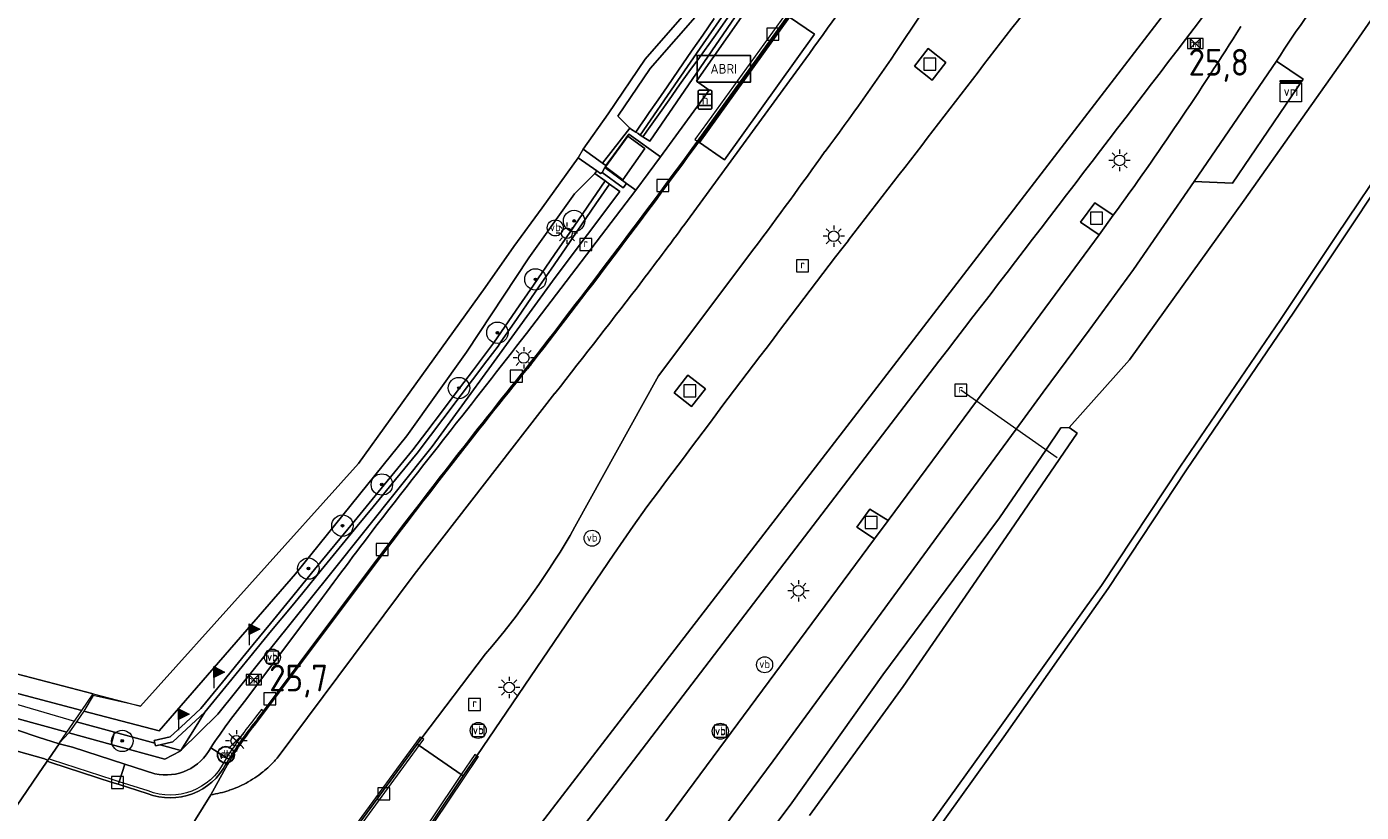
# Model space of a CAD drawing. Header units: metres. Extents: x 125158 to 132124, y 450612 to 454469.
# Tile 151 of 173: x 130395 to 130520, y 453736 to 453809. Entities that reach past the tile are written whole.
import ezdxf
from ezdxf.enums import TextEntityAlignment as Align

# ---------------------------------------------------------------- set-up
doc = ezdxf.new("R2010")
doc.units = ezdxf.units.M
doc.layers.get('0').update_dxf_attribs({"color": 8})
doc.layers.get('Defpoints').update_dxf_attribs({"color": 8})
for name, color, linetype, lineweight in [('B-XX-BV-GELEIDECONSTRUCTIE-GV', 8, 'Continuous', 18), ('B-XX-GR-BOOM-S', 8, 'Continuous', 25), ('B-XX-GR-HAAG-G', 8, 'GR-HAAG1', 13), ('B-XX-IE-MEUBILAIR_WEGMEUBILAIR-S', 8, 'Continuous', 25), ('B-XX-KL-ET_LS_OV_LICHTMAST-S', 8, 'Continuous', 25), ('B-XX-KW-KUNSTWERK_DUIKER-G', 8, 'Continuous', 18), ('B-XX-OG-TERREIN_CULTUURSCHEIDING-GV', 8, 'Continuous', 18), ('B-XX-OG-WATER_SLOOT-GV', 8, 'Continuous', 18), ('B-XX-OG-WEG-GV', 8, 'Continuous', 18), ('B-XX-RI-GWA_KOLK-S', 8, 'Continuous', 25), ('B-XX-RI-GWA_RIOOLPUT-S', 8, 'Continuous', 25), ('B-XX-VH-GOOT-G', 8, 'Continuous', 18), ('B-XX-VW-HALTEPAAL-S', 8, 'Continuous', 25), ('B-XX-VW-HECTOMETRERING-S', 8, 'Continuous', 25), ('B-XX-VW-VERKEERSTEKEN_BORD-S', 8, 'Continuous', 25), ('B-XX-VW-VERKEERSTEKEN_DRAAGCONSTRUCTIE-S', 8, 'Continuous', 25), ('B-XX-VW-VRI-S', 8, 'Continuous', 25)]:
    doc.layers.add(name, color=color, linetype=linetype, lineweight=lineweight)
doc.layers.add('TOPOT30', color=1, linetype='Continuous')
doc.styles.add('ISO', font='iso', dxfattribs={"height": 5})
doc.styles.add('NLCS-ISO', font='NLCS-ISO.ttf')
doc.linetypes.add('GR-HAAG1', pattern='A,6,[176,NLCS.SHX,S=0.125,R=0,X=0,Y=0],-2', length=8)

# ---------------------------------------------------------------- blocks, each defined once
blk = doc.blocks.new('SRI-KOLK-SO')
at = {"color": 0, "linetype": 'ByBlock', "lineweight": 18}
blk.add_lwpolyline([(-1.125, -1.125), (1.125, -1.125), (1.125, 1.125), (-1.125, 1.125)], close=True, dxfattribs=at)
blk = doc.blocks.new('SRI-PUT_INSPECTIEPUT_RIOOLPUT-SO')
at = {"color": 0, "linetype": 'ByBlock', "lineweight": 18}
blk.add_lwpolyline([(-1.12, -1.12), (1.12, -1.12), (1.12, 1.12), (-1.12, 1.12)], close=True, dxfattribs=at)
at = {"color": 0, "linetype": 'ByBlock', "lineweight": 18, "style": 'NLCS-ISO'}
blk.add_text('r', height=1.5, dxfattribs=at).set_placement((0, 0.28), align=Align.MIDDLE_CENTER)
blk = doc.blocks.new('SAL-ONBEKEND SYMBOOL-SO')
at = {"color": 0, "linetype": 'ByBlock', "lineweight": -2, "const_width": 0.275, "flags": 128}
for points in [[(-0.875, 0.875), (0, 0)], [(-0.875, -0.875), (0, 0)], [(0, 0), (0.875, 0.875)], [(0, 0), (0.875, -0.875)]]:
    blk.add_lwpolyline(points, dxfattribs=at)
at = {"layer": 'Defpoints', "color": 0, "linetype": 'ByBlock', "lineweight": -2}
blk.add_point((0, 0), dxfattribs=at)
blk = doc.blocks.new('SIE-WEG_VERKEERSBORD-SO')
at = {"color": 0, "linetype": 'ByBlock', "lineweight": 18}
blk.add_lwpolyline([(-1.125, -1.125), (1.125, -1.125), (1.125, 1.125), (-1.125, 1.125)], close=True, dxfattribs=at)
at = {"color": 0, "linetype": 'ByBlock', "lineweight": 18, "style": 'NLCS-ISO'}
blk.add_text('vb', height=1.5, dxfattribs=at).set_placement((0, 0), align=Align.MIDDLE_CENTER)
blk = doc.blocks.new('SIE-WEG_ABRI-SO')
blk.add_lwpolyline([(-5, -2.5), (5, -2.5), (5, 2.5), (-5, 2.5)], close=True)
at = {"style": 'NLCS-ISO'}
blk.add_text('ABRI', height=1.8, dxfattribs=at).set_placement((0, 0), align=Align.MIDDLE_CENTER)
blk = doc.blocks.new('SIE-WEG_PAAL_VERKEERSBORD-SO')
at = {"color": 0, "linetype": 'ByBlock', "lineweight": 18}
blk.add_circle((0, 0), 1.5, dxfattribs=at)
at = {"color": 0, "linetype": 'ByBlock', "lineweight": 18, "style": 'NLCS-ISO'}
blk.add_text('vb', height=1.5, dxfattribs=at).set_placement((0, 0.13), align=Align.MIDDLE_CENTER)
blk = doc.blocks.new('SKL-ET_OV_LICHTMAST-SO')
at = {"color": 0, "linetype": 'ByBlock', "lineweight": 18}
for points in [[(-1.25, 0), (-2, 0)], [(-1.41, 1.41), (-0.88, 0.88)], [(0, 2), (0, 1.25)], [(0.88, 0.88), (1.41, 1.41)], [(2, 0), (1.25, 0)], [(-1.41, -1.41), (-0.88, -0.88)], [(0, -1.25), (0, -2)], [(0.88, -0.88), (1.41, -1.41)]]:
    blk.add_lwpolyline(points, dxfattribs=at)
blk.add_circle((0, 0), 1, dxfattribs=at)
blk = doc.blocks.new('SIE-WEG_PAAL_VLAGGENMAST-SO')
at = {"linetype": 'ByBlock', "lineweight": 18}
h = blk.add_hatch(color=0, dxfattribs=at)
h.dxf.hatch_style = 1
h.paths.add_polyline_path([(0, 2), (2, 1), (0, 0)])
at = {"color": 0, "linetype": 'ByBlock', "lineweight": 18}
blk.add_lwpolyline([(0, 2), (0, -2)], dxfattribs=at)
blk.add_lwpolyline([(0, 2), (2, 1), (0, 0)], close=True, dxfattribs=at)
blk = doc.blocks.new('SIE-WEG_PAAL_DRUKKNOPPAAL-SO')
at = {"color": 0, "linetype": 'ByBlock', "lineweight": 18}
blk.add_circle((0, 0), 1.5, dxfattribs=at)
at = {"color": 0, "linetype": 'ByBlock', "lineweight": 18, "style": 'NLCS-ISO'}
blk.add_text('dk', height=1.5, dxfattribs=at).set_placement((0, 0.15), align=Align.MIDDLE_CENTER)
blk = doc.blocks.new('SKL-VRI_PAAL-SO')
at = {"lineweight": 18}
blk.add_circle((0, 0), 1.59, dxfattribs=at)
at = {"lineweight": 18, "style": 'NLCS-ISO'}
blk.add_text('vri', height=1.8, dxfattribs=at).set_placement((-0.06, 0.08), align=Align.MIDDLE_CENTER)
blk = doc.blocks.new('SVW-HALTEPAAL-SO')
for p, q in [((-1.29, 1.06), (1.29, 1.06)), ((-1.29, -1.06), (1.29, -1.06))]:
    blk.add_line(p, q)
blk.add_lwpolyline([(-1.09, -1.76), (1.09, -1.76, 0.414214), (1.29, -1.56), (1.29, 1.56, 0.414214), (1.09, 1.76), (-1.09, 1.76, 0.414214), (-1.29, 1.56), (-1.29, -1.56, 0.414214)], format="xyb", close=True)
at = {"lineweight": 18, "style": 'NLCS-ISO'}
blk.add_text('h', height=1.8, dxfattribs=at).set_placement((0.02, 0.01), align=Align.MIDDLE_CENTER)
blk = doc.blocks.new('SIE-WEG_PAAL_HECTOMETERPAAL-SO')
at = {"color": 0, "linetype": 'ByBlock', "lineweight": 18}
blk.add_lwpolyline([(-1.44375, -0.94375), (1.44375, -0.94375), (1.44375, 0.94375), (-1.44375, 0.94375)], close=True, dxfattribs=at)
at = {"color": 0, "linetype": 'ByBlock', "lineweight": 18, "style": 'NLCS-ISO'}
blk.add_text('hm', height=1.5, dxfattribs=at).set_placement((0, 0), align=Align.MIDDLE_CENTER)
blk = doc.blocks.new('SKL-VRI_TERREINKAST-SO')
at = {"lineweight": 18}
for points in [[(-2, 2), (2, 2), (2, 1.68), (-2, 1.68)], [(-2, 1.52), (2, 1.52), (2, -2), (-2, -2)]]:
    blk.add_lwpolyline(points, close=True, dxfattribs=at)
at = {"lineweight": 18, "style": 'NLCS-ISO'}
blk.add_text('vri', height=1.8, dxfattribs=at).set_placement((0, 0), align=Align.MIDDLE_CENTER)
blk = doc.blocks.new('SGR-BOOM_01-SO')
at = {"linetype": 'ByBlock', "lineweight": 18}
h = blk.add_hatch(color=0, dxfattribs=at)
h.dxf.hatch_style = 1
edge = h.paths.add_edge_path()
edge.add_arc((0, 0), 0.25, 0, 360)
at = {"color": 0, "linetype": 'ByBlock', "lineweight": 18}
for radius in [2, 0.25]:
    blk.add_circle((0, 0), radius, dxfattribs=at)
blk = doc.blocks.new('kilometerpaal')
at = {"color": 0}
for p, q in [((-0.44, 0.44), (0.44, -0.44)), ((-0.44, -0.44), (-0.44, 0.44)), ((0.44, 0.44), (-0.44, -0.44)), ((0.44, -0.44), (0.44, 0.44))]:
    blk.add_line(p, q, dxfattribs=at)
at = {"color": 0, "style": 'ISO'}
blk.add_attdef('KILOMETERPAAL', (0.59, 0.87), '', height=2.5, dxfattribs=at)

msp = doc.modelspace()

# ---------------------------------------------------------------- linework, layer by layer
at = {"layer": 'B-XX-BV-GELEIDECONSTRUCTIE-GV'}
for points in [[(130458.19, 453798.57), (130466.65, 453810.29), (130466.41, 453810.46), (130459.12, 453800.35), (130457.96, 453798.73)], [(130432.18, 453742.06), (130432.61, 453742.65), (130432.44, 453742.79), (130432, 453742.19)], [(130432.18, 453742.06), (130432, 453742.19), (130426.05, 453734.05), (130430.68, 453730.86), (130436.3, 453739.22), (130436.12, 453739.35), (130430.62, 453731.17), (130426.36, 453734.1)], [(130437.57, 453741.11), (130437.39, 453741.24), (130436.12, 453739.35), (130436.3, 453739.22)]]:
    msp.add_lwpolyline(points, close=True, dxfattribs=at)
for points in [[(130417.08, 453744.55), (130417.64, 453745.29), (130417.44, 453745.44), (130416.89, 453744.71)], [(130406.84, 453737.82), (130404.13, 453738.68), (130403.57, 453738.85), (130397.81, 453740.73), (130397.55, 453740.81), (130397.48, 453740.71), (130397.4, 453740.59)], [(130397.4, 453740.59), (130397.74, 453740.49), (130403.49, 453738.62), (130404.05, 453738.44), (130406.76, 453737.58)], [(130414.18, 453740.91), (130413.95, 453740.53)], [(130414.14, 453740.36), (130414.39, 453740.78)]]:
    msp.add_lwpolyline(points, dxfattribs=at)
for centre, radius, start, end in [((130445.15, 453721.67), 36.46, 140.8217, 148.1487), ((130408.91, 453743.07), 5.89, 248.6043, 332.7202)]:
    msp.add_arc(centre, radius, start, end, dxfattribs=at)
at = {"layer": 'B-XX-BV-GELEIDECONSTRUCTIE-GV', "extrusion": (0, 0, -1)}
for centre, radius, start, end in [((-130444.47, 453722.19), 35.35, 31.722, 39.2384), ((-130408.91, 453743.07), 5.64, 206.6631, 291.4738)]:
    msp.add_arc(centre, radius, start, end, dxfattribs=at)
at = {"layer": 'B-XX-GR-HAAG-G'}
msp.add_lwpolyline([(130390.04, 453747.25), (130399.96, 453744.33)], dxfattribs=at)
at = {"layer": 'B-XX-KW-KUNSTWERK_DUIKER-G'}
msp.add_lwpolyline([(130491.8, 453768.96), (130482.81, 453775.29)], dxfattribs=at)
at = {"layer": 'B-XX-OG-TERREIN_CULTUURSCHEIDING-GV'}
for points in [[(130471.41, 453825.01), (130470.11, 453823.11), (130468.77, 453821.16), (130467.87, 453819.85), (130467.09, 453818.73), (130466.21, 453817.47), (130465.4, 453816.3), (130464.5, 453815.02), (130463.66, 453813.82), (130462.13, 453811.63), (130460.98, 453810.03), (130459.72, 453808.26), (130458.38, 453806.41), (130457.4, 453805.07), (130456.52, 453803.83), (130455.54, 453802.44), (130454.7, 453801.26), (130453.76, 453799.93), (130453.1, 453798.98), (130453.73, 453798.57), (130471.48, 453824.45)], [(130479.76, 453807.24), (130478.47, 453805.59), (130480.12, 453804.29), (130481.41, 453805.94)], [(130448.59, 453795.55), (130446.7, 453793.66), (130442.43, 453787.68), (130436.61, 453778.85), (130431.02, 453771.03), (130420.62, 453758.13), (130407.89, 453743.43), (130400.84, 453745.29), (130400.16, 453744.29), (130403.7, 453743.32), (130407.46, 453742.28), (130407.4, 453742.52), (130408.9, 453742.87), (130410.34, 453744.2), (130411.78, 453745.53), (130413.79, 453747.98), (130415.3, 453749.83), (130416.67, 453751.5), (130418.28, 453753.47), (130420.09, 453755.68), (130422.41, 453758.52), (130426.1, 453763.02), (130428.35, 453765.77), (130430.45, 453768.33), (130431.59, 453769.72), (130432.89, 453771.44), (130434.35, 453773.36), (130435.46, 453774.84), (130437.26, 453777.2), (130439.14, 453779.7), (130441.25, 453782.76), (130442.88, 453785.12), (130444.84, 453787.97), (130446.26, 453790.04), (130449.57, 453794.85)], [(130449.57, 453794.85), (130446.26, 453790.04), (130444.84, 453787.97), (130442.88, 453785.12), (130441.25, 453782.76), (130439.14, 453779.7), (130437.26, 453777.2), (130435.46, 453774.84), (130434.35, 453773.36), (130432.89, 453771.44), (130431.59, 453769.72), (130430.45, 453768.33), (130428.35, 453765.77), (130426.1, 453763.02), (130422.41, 453758.52), (130420.09, 453755.68), (130418.28, 453753.47), (130416.67, 453751.5), (130415.3, 453749.83), (130413.79, 453747.98), (130411.78, 453745.53), (130410.34, 453744.2), (130408.9, 453742.87), (130407.4, 453742.52), (130407.46, 453742.28), (130407.52, 453742.03), (130407.96, 453742.14), (130409.14, 453742.41), (130412.14, 453745.18), (130414.4, 453747.94), (130416.32, 453750.29), (130418.39, 453752.82), (130420.14, 453754.95), (130421.29, 453756.35), (130423.02, 453758.46), (130424.43, 453760.18), (130426.38, 453762.57), (130427.87, 453764.39), (130429.96, 453766.95), (130431.98, 453769.41), (130433.23, 453771.05), (130434.38, 453772.59), (130436.11, 453774.86), (130437.17, 453776.26), (130438.51, 453778.03), (130439.55, 453779.4), (130439.76, 453779.71), (130441.33, 453781.99), (130442.27, 453783.36), (130443.44, 453785.06), (130444.52, 453786.62), (130445.82, 453788.52), (130446.96, 453790.17), (130448.7, 453792.71), (130449.98, 453794.56)], [(130412.14, 453745.18), (130411.17, 453743.63), (130409.9, 453741.6), (130413.36, 453745), (130423.88, 453758.13), (130433.4, 453770.01), (130438.95, 453777.64), (130444.88, 453785.83), (130450.95, 453793.87), (130449.98, 453794.56), (130448.7, 453792.71), (130446.96, 453790.17), (130445.82, 453788.52), (130444.52, 453786.62), (130443.44, 453785.06), (130442.27, 453783.36), (130441.33, 453781.99), (130439.76, 453779.71), (130439.55, 453779.4), (130438.51, 453778.03), (130437.17, 453776.26), (130436.11, 453774.86), (130434.38, 453772.59), (130433.23, 453771.05), (130431.98, 453769.41), (130429.96, 453766.95), (130427.87, 453764.39), (130426.38, 453762.57), (130424.43, 453760.18), (130423.02, 453758.46), (130421.29, 453756.35), (130420.14, 453754.95), (130418.39, 453752.82), (130416.32, 453750.29), (130414.4, 453747.94)], [(130457.29, 453776.71), (130456, 453775.05), (130457.63, 453773.78), (130458.95, 453775.42)], [(130399.25, 453743.31), (130400.64, 453745.34), (130364.12, 453754.99), (130354.04, 453758.14), (130353.9, 453757.52), (130353.72, 453756.76), (130355.85, 453755.14), (130376.97, 453749.35), (130394.35, 453744.65)], [(130401.71, 453746.89), (130359.39, 453757.94), (130354.04, 453758.14), (130364.12, 453754.99), (130400.64, 453745.34)], [(130409.9, 453741.6), (130411.17, 453743.63), (130412.14, 453745.18), (130409.14, 453742.41), (130407.96, 453742.14)], [(130403.4, 453742.17), (130403.7, 453743.32), (130400.16, 453744.29), (130399.44, 453743.25)], [(130403.7, 453743.32), (130403.4, 453742.17), (130408.42, 453740.8), (130409.83, 453741.53), (130409.9, 453741.6), (130407.96, 453742.14), (130407.52, 453742.03), (130407.46, 453742.28)]]:
    msp.add_lwpolyline(points, close=True, dxfattribs=at)
for points in [[(130459.75, 453810.03), (130458.68, 453808.48), (130457.64, 453806.98), (130456.42, 453805.21), (130455.35, 453803.65), (130454.51, 453802.44), (130453.68, 453801.24), (130453.3, 453800.7), (130452.8, 453799.97), (130452.43, 453799.42), (130452.64, 453799.29), (130452.85, 453799.15), (130456.37, 453804.25), (130458.73, 453807.67), (130460.93, 453810.86)], [(130460.93, 453810.86), (130458.73, 453807.67), (130456.37, 453804.25), (130452.85, 453799.15), (130453.1, 453798.98), (130453.76, 453799.93), (130454.7, 453801.26), (130455.54, 453802.44), (130456.52, 453803.83), (130457.4, 453805.07), (130458.38, 453806.41), (130459.72, 453808.26), (130460.98, 453810.03)], [(130524.14, 453797.88), (130519.07, 453790.27), (130513.93, 453782.57), (130503.89, 453767.84), (130496.59, 453756.75), (130491.97, 453750.19), (130486.82, 453742.89), (130480.14, 453733.54)], [(130392.77, 453744.11), (130396.56, 453742.86), (130398.52, 453742.23), (130398.57, 453742.31), (130399.25, 453743.31), (130394.35, 453744.65)]]:
    msp.add_lwpolyline(points, dxfattribs=at)
at = {"layer": 'B-XX-OG-WATER_SLOOT-GV'}
for points in [[(130522.8, 453812.29), (130519, 453806.78), (130509.28, 453793.06), (130498.57, 453778.13), (130492.94, 453771.79), (130493.7, 453771.28), (130487.47, 453762.19), (130483.58, 453756.54), (130477.42, 453747.58), (130468.68, 453735.51)], [(130480.14, 453733.54), (130486.82, 453742.89), (130491.97, 453750.19), (130496.59, 453756.75), (130503.89, 453767.84), (130513.93, 453782.57), (130519.07, 453790.27), (130524.14, 453797.88), (130529.52, 453805.38), (130529.49, 453806.07), (130528.21, 453804.95), (130527.07, 453803.28), (130524.27, 453799.14), (130523.13, 453797.47), (130517.94, 453789.74), (130512.68, 453781.91), (130503.35, 453768.2), (130495.96, 453757.04), (130494.43, 453754.91), (130491.38, 453750.64), (130486.29, 453743.53), (130479.55, 453734.11)], [(130479.55, 453734.11), (130486.29, 453743.53), (130491.38, 453750.64), (130494.43, 453754.91), (130495.96, 453757.04), (130503.35, 453768.2), (130512.68, 453781.91), (130517.94, 453789.74), (130523.13, 453797.47)], [(130468.68, 453735.51), (130477.42, 453747.58), (130483.58, 453756.54), (130487.47, 453762.19), (130493.7, 453771.28), (130492.94, 453771.79), (130492.17, 453771.76), (130490.76, 453769.69), (130486.43, 453763.36), (130482.16, 453757.62), (130475.51, 453748.67), (130467.02, 453736.72), (130455.48, 453721.25)]]:
    msp.add_lwpolyline(points, dxfattribs=at)
at = {"layer": 'B-XX-OG-WEG-GV'}
for points in [[(130458.19, 453798.57), (130466.65, 453810.29), (130475.25, 453822.62), (130475.13, 453822.71), (130474.37, 453823.23), (130477.72, 453828.06), (130474.67, 453829.32), (130473.69, 453829.72), (130473.14, 453829.95), (130471.15, 453830.58), (130470.32, 453829.38), (130472.7, 453828.65), (130472.89, 453828.57), (130473.73, 453828.21), (130474.66, 453827.82), (130458.11, 453804.19), (130459.29, 453803.34), (130454.73, 453797.1)], [(130516.13, 453829.52), (130511.53, 453823.35), (130510.34, 453821.76), (130504.5, 453813.99), (130504.04, 453813.38), (130471.84, 453771.49), (130458.41, 453754.06), (130451.82, 453745.5), (130437.37, 453726.74), (130439.87, 453724.81), (130439.99, 453724.72), (130443.45, 453729.22), (130446.37, 453733.01), (130461, 453752.17), (130471.84, 453766.36), (130480.75, 453778.01)], [(130475.84, 453823.45), (130475.25, 453822.62), (130466.65, 453810.29), (130458.19, 453798.57)], [(130489.15, 453811.18), (130489.76, 453811.98), (130489.58, 453812.11), (130483.27, 453816.29), (130483.09, 453816.42), (130483.06, 453816.37), (130477.13, 453807.51)], [(130477.13, 453807.51), (130483.06, 453816.37), (130483.09, 453816.42)], [(130437.37, 453726.74), (130451.82, 453745.5), (130458.41, 453754.06), (130471.84, 453771.49), (130504.04, 453813.38)], [(130455.48, 453721.25), (130467.02, 453736.72), (130475.51, 453748.67), (130482.16, 453757.62), (130486.43, 453763.36), (130490.76, 453769.69), (130492.17, 453771.76), (130492.94, 453771.79), (130498.57, 453778.13), (130509.28, 453793.06), (130519, 453806.78), (130522.8, 453812.29)], [(130359.39, 453757.94), (130401.71, 453746.89), (130406.14, 453745.73), (130426.52, 453768.42), (130438.35, 453784.88), (130441.04, 453788.73), (130443.69, 453792.35), (130447.03, 453797.02), (130447.52, 453797.83), (130449.85, 453801.14), (130453.3, 453806.24), (130456.97, 453810.44)], [(130458.63, 453810.92), (130453.76, 453805.36), (130450.75, 453800.92), (130451.86, 453799.8), (130452.03, 453799.68), (130452.43, 453799.42), (130452.8, 453799.97), (130453.3, 453800.7), (130453.68, 453801.24), (130454.51, 453802.44), (130455.35, 453803.65), (130456.42, 453805.21), (130457.64, 453806.98), (130458.68, 453808.48), (130459.75, 453810.03)], [(130512.32, 453806.05), (130514.81, 453804.38), (130508.2, 453794.66), (130504.62, 453794.8), (130498.94, 453786.58), (130494.82, 453780.91), (130490.52, 453775.1), (130487.99, 453771.65), (130480.88, 453761.97), (130465.27, 453740.62), (130448.65, 453718.21), (130445.85, 453714.43)], [(130448.65, 453718.21), (130465.27, 453740.62), (130480.88, 453761.97), (130487.99, 453771.65), (130490.52, 453775.1), (130494.82, 453780.91), (130498.94, 453786.58), (130504.62, 453794.8), (130512.32, 453806.05)], [(130457.26, 453791.17), (130467.39, 453805.02), (130468.66, 453806.76)], [(130468.66, 453806.76), (130467.39, 453805.02), (130457.26, 453791.17)], [(130454.73, 453797.1), (130452.42, 453793.99), (130442.22, 453780.6)], [(130442.22, 453780.6), (130452.42, 453793.99), (130451.55, 453794.62), (130451.25, 453794.22), (130449.28, 453795.65), (130449.14, 453795.54), (130448.78, 453795.79), (130448.59, 453795.55), (130449.57, 453794.85), (130449.98, 453794.56), (130450.95, 453793.87), (130444.88, 453785.83), (130438.95, 453777.64), (130433.4, 453770.01), (130423.88, 453758.13), (130413.36, 453745), (130409.9, 453741.6), (130409.83, 453741.53), (130408.42, 453740.8), (130403.4, 453742.17), (130399.44, 453743.25), (130398.57, 453742.31), (130398.52, 453742.23), (130399.77, 453741.91), (130404.67, 453740.33)], [(130480.75, 453778.01), (130471.84, 453766.36), (130461, 453752.17), (130446.37, 453733.01), (130443.45, 453729.22), (130439.99, 453724.72), (130439.87, 453724.55), (130440.05, 453724.43), (130444.82, 453721.05), (130445.92, 453722.52), (130444.07, 453723.93), (130449.3, 453730.96), (130451.16, 453729.54), (130453.81, 453733.08), (130474.75, 453761.4), (130473.09, 453762.47), (130474.32, 453764.17), (130476.01, 453763.11), (130484.26, 453774.27), (130495.74, 453789.82), (130493.99, 453790.99), (130495.33, 453792.82), (130497.06, 453791.65)], [(130497.06, 453791.65), (130495.74, 453789.82), (130484.26, 453774.27), (130476.01, 453763.11), (130474.75, 453761.4), (130453.81, 453733.08), (130451.16, 453729.54), (130445.92, 453722.52), (130444.82, 453721.05)], [(130463.46, 453788.5), (130454.55, 453776.64), (130446.74, 453762.5)], [(130446.74, 453762.5), (130454.55, 453776.64), (130463.46, 453788.5)], [(130418.91, 453740.89), (130431.71, 453758.05), (130444.86, 453775)], [(130444.86, 453775), (130431.71, 453758.05), (130418.91, 453740.89)], [(130453.47, 453764.37), (130452.17, 453762.57), (130450.38, 453759.95), (130437.57, 453741.11), (130436.3, 453739.22), (130430.68, 453730.86), (130430.81, 453730.78)], [(130438.38, 453750.64), (130432.44, 453742.79), (130432, 453742.19), (130432.18, 453742.06), (130436.12, 453739.35), (130436.3, 453739.22), (130437.57, 453741.11), (130450.38, 453759.95), (130452.17, 453762.57), (130453.47, 453764.37)], [(130417.08, 453744.55), (130417.64, 453745.29), (130428.01, 453759.14)], [(130428.01, 453759.14), (130417.64, 453745.29), (130417.08, 453744.55)], [(130416.08, 453746.47), (130423.15, 453755.92)], [(130423.15, 453755.92), (130416.08, 453746.47)], [(130425.93, 453734.14), (130426.05, 453734.05), (130432, 453742.19), (130432.44, 453742.79), (130438.38, 453750.64)], [(130390.87, 453731.04), (130396.6, 453739.42), (130397.34, 453740.51), (130397.4, 453740.59), (130397.48, 453740.71), (130397.05, 453740.85), (130390.81, 453742.6)], [(130412.7, 453741.85), (130414.18, 453740.91), (130414.39, 453740.78)], [(130414.14, 453740.36), (130414.39, 453740.78), (130414.18, 453740.91), (130412.7, 453741.85)], [(130406.76, 453737.58), (130404.05, 453738.44), (130403.49, 453738.62), (130397.74, 453740.49), (130397.4, 453740.59), (130397.34, 453740.51), (130396.6, 453739.42), (130390.87, 453731.04), (130390.49, 453731.24), (130390.29, 453731.35), (130389.51, 453731.76), (130388.73, 453732.16)], [(130396.3, 453711.03), (130412.7, 453737.46), (130414.27, 453740.3)], [(130407.47, 453739.42), (130404.67, 453740.33), (130404.13, 453738.68), (130404.05, 453738.44), (130406.76, 453737.58)], [(130404.67, 453740.33), (130407.47, 453739.42)], [(130414.39, 453740.78), (130414.14, 453740.36), (130414.27, 453740.3), (130412.7, 453737.46)], [(130414.27, 453740.3), (130414.14, 453740.36)], [(130412.7, 453737.46), (130396.3, 453711.03)]]:
    msp.add_lwpolyline(points, dxfattribs=at)
for points in [[(130451.86, 453799.8), (130449.33, 453796.51), (130449.64, 453796.29), (130450.37, 453797.29), (130451.79, 453799.24), (130454.73, 453797.1), (130459.29, 453803.34), (130458.11, 453804.19), (130474.66, 453827.82), (130473.73, 453828.21), (130473.44, 453827.81), (130473.01, 453827.22), (130472.66, 453826.73), (130472.16, 453826.05), (130471.59, 453825.27), (130471.41, 453825.01), (130471.48, 453824.45), (130453.73, 453798.57), (130453.1, 453798.98), (130452.85, 453799.15), (130452.64, 453799.29), (130452.43, 453799.42), (130452.03, 453799.68)], [(130456.97, 453810.44), (130453.3, 453806.24), (130449.85, 453801.14), (130447.52, 453797.83), (130449.33, 453796.51), (130451.86, 453799.8), (130450.75, 453800.92), (130453.76, 453805.36), (130458.63, 453810.92), (130467.18, 453823.66), (130467.14, 453824.74), (130464.38, 453820.74), (130457.97, 453811.82)], [(130460.71, 453796.84), (130458.37, 453798.45), (130466.8, 453810.17), (130469.14, 453808.57)], [(130460.71, 453796.84), (130469.14, 453808.57), (130466.8, 453810.17), (130458.37, 453798.45)], [(130479.76, 453807.24), (130481.41, 453805.94), (130480.12, 453804.29), (130478.47, 453805.59)], [(130512.32, 453806.05), (130504.62, 453794.8), (130508.2, 453794.66), (130514.81, 453804.38)], [(130451.55, 453794.62), (130452.42, 453793.99), (130454.73, 453797.1), (130451.79, 453799.24), (130450.37, 453797.29), (130449.64, 453796.29), (130449.52, 453796.1)], [(130453.28, 453797.88), (130451.23, 453794.97), (130449.6, 453796.17), (130451.69, 453799.04)], [(130453.28, 453797.88), (130451.69, 453799.04), (130449.6, 453796.17), (130451.23, 453794.97)], [(130449.28, 453795.65), (130449.52, 453796.1), (130449.64, 453796.29), (130449.33, 453796.51), (130447.52, 453797.83), (130447.03, 453797.02), (130448.78, 453795.79), (130449.14, 453795.54)], [(130438.35, 453784.88), (130426.52, 453768.42), (130406.14, 453745.73), (130401.71, 453746.73), (130400.84, 453745.29), (130407.89, 453743.43), (130420.62, 453758.13), (130431.02, 453771.03), (130436.61, 453778.85), (130442.43, 453787.68), (130446.7, 453793.66), (130448.59, 453795.55), (130448.78, 453795.79), (130447.03, 453797.02), (130443.69, 453792.35), (130441.04, 453788.73)], [(130449.52, 453796.1), (130449.28, 453795.65), (130451.25, 453794.22), (130451.55, 453794.62)], [(130495.74, 453789.82), (130497.06, 453791.65), (130495.33, 453792.82), (130493.99, 453790.99)], [(130457.29, 453776.71), (130458.95, 453775.42), (130457.63, 453773.78), (130456, 453775.05)], [(130474.75, 453761.4), (130476.01, 453763.11), (130474.32, 453764.17), (130473.09, 453762.47)], [(130352.66, 453754.02), (130353, 453753.55), (130353.5, 453752.99), (130354.11, 453752.44), (130354.45, 453752.13), (130354.87, 453751.81), (130355.51, 453751.41), (130356.18, 453751.09), (130356.87, 453750.84), (130367.89, 453748.16), (130376.71, 453746.03), (130377.85, 453745.72), (130384.71, 453744.07), (130390.81, 453742.6), (130397.05, 453740.85), (130397.48, 453740.71), (130397.55, 453740.81), (130398.52, 453742.23), (130396.56, 453742.86), (130392.77, 453744.11), (130391.27, 453744.6), (130385.19, 453746.06), (130378.33, 453747.71), (130367.75, 453750.29)], [(130397.4, 453740.59), (130397.74, 453740.49), (130403.49, 453738.62), (130404.05, 453738.44), (130404.13, 453738.68), (130404.67, 453740.33), (130399.77, 453741.91), (130398.52, 453742.23), (130397.55, 453740.81), (130397.48, 453740.71)], [(130432, 453742.19), (130426.05, 453734.05), (130430.68, 453730.86), (130436.3, 453739.22), (130436.12, 453739.35), (130432.18, 453742.06)]]:
    msp.add_lwpolyline(points, close=True, dxfattribs=at)
for centre, radius, start, end in [((130054.46, 454106.46), 511.25, 324.1119, 325.4223), ((130587.46, 453758.59), 88.87, 140.8103, 147.7201), ((124741.6, 458220.35), 7243.97, 322.288269, 322.506765), ((118523.75, 462966.99), 15080.04, 322.457635, 322.616597), ((130253.37, 453969.17), 301.49, 323.9277, 327.9723), ((130259.07, 453954.53), 263, 323.3655, 326.0112), ((129804.86, 454275.17), 808.7, 322.00969, 323.88943), ((130055.87, 454093.22), 508.91, 323.2174, 324.4865), ((130210.42, 453971.71), 305.82, 322.5009, 323.818), ((132158.31, 452495.84), 2125.01, 142.50576, 143.34797), ((129577.13, 454457.25), 1103.83, 321.82379, 322.5166), ((128673.04, 455155.34), 2240.51, 321.8393, 322.15096), ((131012.29, 453319.41), 731.26, 141.22308, 143.03477), ((130860.2, 453432.74), 543.56, 141.5159, 143.5186), ((130380.37, 453800.35), 76.4, 319.4052, 330.3035), ((130465.63, 453706.67), 63.56, 141.2268, 146.3935), ((130444.47, 453722.19), 35.35, 140.7616, 148.278), ((130408.48, 453744.08), 4.77, 257.7805, 332.0767), ((130408.91, 453743.07), 5.89, 248.6043, 332.7202), ((130411.01, 453747.72), 10.44, 308.8518, 313.3762), ((130411.59, 453747.14), 9.62, 313.2575, 319.518), ((130411.22, 453747.48), 10.12, 298.1702, 308.7856), ((130411.21, 453747.49), 10.14, 278.4246, 288.474), ((130411.19, 453747.53), 10.18, 288.5208, 298.175)]:
    msp.add_arc(centre, radius, start, end, dxfattribs=at)
at = {"layer": 'B-XX-OG-WEG-GV', "extrusion": (0, 0, -1)}
for centre, radius, start, end in [((-130054.46, 454106.46), 511.25, 214.5777, 215.8881), ((-130587.46, 453758.59), 88.87, 32.2799, 39.1897), ((-124741.6, 458220.35), 7243.97, 217.493235, 217.711731), ((-118523.75, 462966.99), 15080.04, 217.383403, 217.542365), ((-130253.37, 453969.17), 301.49, 212.0277, 216.0723), ((-130259.07, 453954.53), 263, 213.9888, 216.6345), ((-129804.86, 454275.17), 808.7, 216.11057, 217.99031), ((-130055.87, 454093.22), 508.91, 215.5135, 216.7826), ((-130210.42, 453971.71), 305.82, 216.182, 217.4991), ((-132158.31, 452495.84), 2125.01, 36.65203, 37.49424), ((-129577.13, 454457.25), 1103.83, 217.4834, 218.17621), ((-128673.04, 455155.34), 2240.51, 217.84904, 218.1607), ((-131012.29, 453319.41), 731.26, 36.96523, 38.77692), ((-130860.2, 453432.74), 543.56, 36.4814, 38.4841), ((-130380.37, 453800.35), 76.4, 209.6965, 220.5948), ((-130465.63, 453706.67), 63.56, 33.6065, 38.7732), ((-130444.47, 453722.19), 35.35, 31.722, 39.2384), ((-130408.48, 453744.08), 4.77, 207.9233, 282.2195), ((-130408.91, 453743.07), 5.89, 207.2798, 291.3957), ((-130411.01, 453747.72), 10.44, 226.6238, 231.1482), ((-130411.59, 453747.14), 9.62, 220.482, 226.7425), ((-130411.22, 453747.48), 10.12, 231.2144, 241.8298), ((-130411.21, 453747.49), 10.14, 251.526, 261.5754), ((-130411.19, 453747.53), 10.18, 241.825, 251.4792)]:
    msp.add_arc(centre, radius, start, end, dxfattribs=at)
at = {"layer": 'B-XX-VH-GOOT-G'}
for points in [[(130458.31, 453798.48), (130466.79, 453810.22), (130475.38, 453822.55), (130475.96, 453823.36)], [(130417.2, 453744.46), (130428.13, 453759.05)], [(130423.03, 453730), (130423.55, 453730.89), (130424.89, 453732.68), (130425.93, 453734.14), (130432.31, 453742.87), (130432.44, 453742.79)], [(130437.57, 453741.11), (130437.7, 453741.03), (130430.8, 453730.77), (130429.76, 453729.3)], [(130414.14, 453740.36), (130414.27, 453740.3)]]:
    msp.add_lwpolyline(points, dxfattribs=at)
msp.add_arc((129805.26, 454274.84), 808.33, 322.01038, 323.8914, dxfattribs=at)
at = {"layer": 'B-XX-VH-GOOT-G', "extrusion": (0, 0, -1)}
for centre, radius, start, end in [((-131011.4, 453320.1), 729.99, 36.96444, 38.77901), ((-130444.71, 453722.02), 35.5, 30.9935, 39.2155)]:
    msp.add_arc(centre, radius, start, end, dxfattribs=at)

# ---------------------------------------------------------------- block references
at = {"layer": 'B-XX-GR-BOOM-S', "xscale": 0.5, "yscale": 0.5, "zscale": 0.5}
for p in [(130446.66, 453791.11), (130443.05, 453785.65), (130439.49, 453780.66), (130435.9, 453775.49), (130428.69, 453766.47), (130425.01, 453762.62), (130421.82, 453758.61), (130404.43, 453742.5)]:
    msp.add_blockref('SGR-BOOM_01-SO', p, dxfattribs=at)
at = {"layer": 'B-XX-IE-MEUBILAIR_WEGMEUBILAIR-S', "xscale": 0.5, "yscale": 0.5, "zscale": 0.5}
for name, p in [('SIE-WEG_ABRI-SO', (130460.65, 453805.34)), ('SIE-WEG_PAAL_VLAGGENMAST-SO', (130416.3, 453752.44)), ('SIE-WEG_PAAL_VLAGGENMAST-SO', (130412.98, 453748.44)), ('SIE-WEG_PAAL_VLAGGENMAST-SO', (130409.68, 453744.49))]:
    msp.add_blockref(name, p, dxfattribs=at)
at = {"layer": 'B-XX-KL-ET_LS_OV_LICHTMAST-S', "xscale": 0.5, "yscale": 0.5, "zscale": 0.5}
for p in [(130497.65, 453796.78), (130445.99, 453789.96), (130470.93, 453789.68), (130441.95, 453778.31), (130467.63, 453756.53), (130440.59, 453747.49), (130415.09, 453742.5)]:
    msp.add_blockref('SKL-ET_OV_LICHTMAST-SO', p, dxfattribs=at)
at = {"layer": 'B-XX-RI-GWA_KOLK-S', "xscale": 0.5, "yscale": 0.5, "zscale": 0.5}
for p in [(130465.23, 453808.58), (130479.92, 453805.78), (130454.96, 453794.42), (130495.48, 453791.38), (130441.26, 453776.6), (130457.49, 453775.22), (130474.44, 453762.92), (130428.71, 453760.38), (130418.21, 453746.42), (130403.97, 453738.62), (130428.89, 453737.54)]:
    msp.add_blockref('SRI-KOLK-SO', p, dxfattribs=at)
at = {"layer": 'B-XX-RI-GWA_RIOOLPUT-S', "xscale": 0.5, "yscale": 0.5, "zscale": 0.5}
for p in [(130447.75, 453788.91), (130468.02, 453786.91), (130482.81, 453775.29), (130437.36, 453745.9)]:
    msp.add_blockref('SRI-PUT_INSPECTIEPUT_RIOOLPUT-SO', p, dxfattribs=at)
at = {"layer": 'B-XX-VW-HALTEPAAL-S', "xscale": 0.5, "yscale": 0.5, "zscale": 0.5}
msp.add_blockref('SVW-HALTEPAAL-SO', (130458.9, 453802.45), dxfattribs=at)
at = {"layer": 'B-XX-VW-HECTOMETRERING-S', "xscale": 0.5, "yscale": 0.5, "zscale": 0.5}
for p in [(130504.73, 453807.71), (130416.72, 453748.22)]:
    msp.add_blockref('SIE-WEG_PAAL_HECTOMETERPAAL-SO', p, dxfattribs=at)
at = {"layer": 'B-XX-VW-VERKEERSTEKEN_BORD-S', "xscale": 0.5, "yscale": 0.5, "zscale": 0.5}
for name, p in [('SIE-WEG_VERKEERSBORD-SO', (130418.46, 453750.33)), ('SIE-WEG_VERKEERSBORD-SO', (130437.7, 453743.48)), ('SIE-WEG_VERKEERSBORD-SO', (130460.33, 453743.4)), ('SAL-ONBEKEND SYMBOOL-SO', (130415.09, 453742.5))]:
    msp.add_blockref(name, p, dxfattribs=at)
at = {"layer": 'B-XX-VW-VERKEERSTEKEN_DRAAGCONSTRUCTIE-S', "xscale": 0.5, "yscale": 0.5, "zscale": 0.5}
for p in [(130444.9, 453790.46), (130448.34, 453761.45), (130418.46, 453750.33), (130464.47, 453749.62), (130437.7, 453743.48), (130460.33, 453743.4)]:
    msp.add_blockref('SIE-WEG_PAAL_VERKEERSBORD-SO', p, dxfattribs=at)
at = {"layer": 'B-XX-VW-VRI-S', "xscale": 0.5, "yscale": 0.5, "zscale": 0.5}
for name, p in [('SKL-VRI_TERREINKAST-SO', (130513.66, 453803.24)), ('SKL-VRI_PAAL-SO', (130414.11, 453741.2)), ('SIE-WEG_PAAL_DRUKKNOPPAAL-SO', (130414.11, 453741.2))]:
    msp.add_blockref(name, p, dxfattribs=at)
at = {"layer": 'TOPOT30'}
ref = msp.add_blockref('kilometerpaal', (130504.73, 453807.71), dxfattribs=at)
ref.add_attrib('KILOMETERPAAL', '25,8', (130504.1, 453804.7), dxfattribs={"color": 0, "height": 2.5, "style": 'ISO'})
ref = msp.add_blockref('kilometerpaal', (130416.72, 453748.22), dxfattribs=at)
ref.add_attrib('KILOMETERPAAL', '25,7', (130418.16, 453747.13), dxfattribs={"color": 0, "height": 2.5, "style": 'ISO'})

doc.saveas('drawing.dxf')
